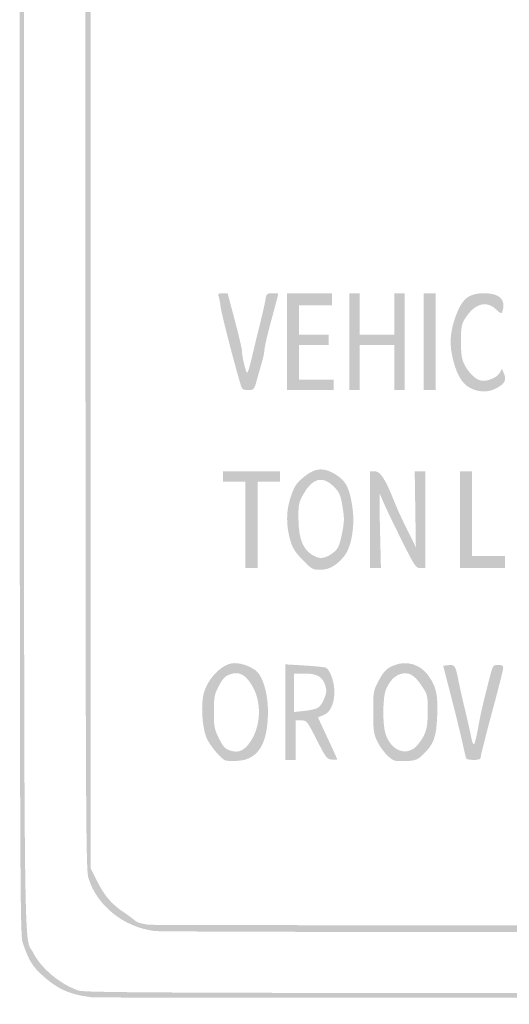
# Model space of a CAD drawing. Header units: inches. Extents: x -0.5 to 0.5, y -0.75 to 0.75.
# Tile 1 of 4: x -0.5 to -0.13, y -0.75 to -0.02. Entities that reach past the tile are written whole.
import ezdxf

# ---------------------------------------------------------------- set-up
doc = ezdxf.new("R2010")
doc.units = ezdxf.units.IN
doc.header["$MEASUREMENT"] = 0

msp = doc.modelspace()

# ---------------------------------------------------------------- hatches: boundary and pattern name
h = msp.add_hatch(color=7)
edge = h.paths.add_edge_path()
edge.add_spline(control_points=[(-0.44167, -0.74661), (-0.45795, -0.74469), (-0.46657, -0.74099), (-0.4779, -0.73106), (-0.48598, -0.72397), (-0.48898, -0.71908), (-0.49339, -0.70577), (-0.49536, -0.69983), (-0.49551, -0.64767), (-0.49551, 0), (-0.49551, 0.64767), (-0.49536, 0.69983), (-0.49339, 0.70577), (-0.48898, 0.71908), (-0.48598, 0.72397), (-0.4779, 0.73106), (-0.46855, 0.73925), (-0.46256, 0.74246), (-0.45192, 0.74498), (-0.44036, 0.74771), (0.44036, 0.74771), (0.45192, 0.74498), (0.46256, 0.74246), (0.46855, 0.73925), (0.4779, 0.73106), (0.48598, 0.72397), (0.48898, 0.71908), (0.49339, 0.70577), (0.49536, 0.69983), (0.49551, 0.64767), (0.49551, 0), (0.49551, -0.64767), (0.49536, -0.69983), (0.49339, -0.70577), (0.48897, -0.71909), (0.48598, -0.72397), (0.4779, -0.73105), (0.469, -0.73885), (0.4644, -0.74153), (0.45465, -0.74461), (0.44865, -0.7465), (0.4093, -0.7467), (0.00513, -0.74687), (-0.23849, -0.74698), (-0.43955, -0.74686), (-0.44167, -0.74661)], knot_values=[0, 0, 0, 0, 1, 1, 1, 2, 2, 2, 3, 3, 3, 4, 4, 4, 5, 5, 5, 6, 6, 6, 7, 7, 7, 8, 8, 8, 9, 9, 9, 10, 10, 10, 11, 11, 11, 12, 12, 12, 13, 13, 13, 14, 14, 14, 15, 15, 15, 15], degree=3, periodic=0)
edge = h.paths.add_edge_path(flags=0)
edge.add_spline(control_points=[(0.45202, -0.74146), (0.46577, -0.73682), (0.47963, -0.72519), (0.48573, -0.71318), (0.49279, -0.69926), (0.49231, -0.75179), (0.49231, 0), (0.49231, 0.75179), (0.49279, 0.69926), (0.48573, 0.71318), (0.47963, 0.72519), (0.46577, 0.73682), (0.45202, 0.74146), (0.44617, 0.74343), (0.41213, 0.74359), (0, 0.74359), (-0.41213, 0.74359), (-0.44617, 0.74343), (-0.45202, 0.74146), (-0.46577, 0.73682), (-0.47963, 0.72519), (-0.48573, 0.71318), (-0.49279, 0.69926), (-0.49231, 0.75179), (-0.49231, 0), (-0.49231, -0.75179), (-0.49279, -0.69926), (-0.48573, -0.71318), (-0.47967, -0.72511), (-0.466, -0.73661), (-0.45192, -0.74159), (-0.44754, -0.74315), (-0.38223, -0.74342), (-0.00055, -0.7435), (0.41224, -0.74358), (0.44617, -0.74343), (0.45202, -0.74146)], knot_values=[0, 0, 0, 0, 1, 1, 1, 2, 2, 2, 3, 3, 3, 4, 4, 4, 5, 5, 5, 6, 6, 6, 7, 7, 7, 8, 8, 8, 9, 9, 9, 10, 10, 10, 11, 11, 11, 12, 12, 12, 12], degree=3, periodic=0)
h = msp.add_hatch(color=7)
edge = h.paths.add_edge_path()
edge.add_spline(control_points=[(-0.39551, -0.69744), (-0.41846, -0.69462), (-0.43859, -0.67841), (-0.44466, -0.65787), (-0.44664, -0.65117), (-0.44679, -0.60336), (-0.44679, 0), (-0.44679, 0.60336), (-0.44664, 0.65117), (-0.44466, 0.65787), (-0.43977, 0.67443), (-0.42738, 0.68685), (-0.40803, 0.6946)], knot_values=[0, 0, 0, 0, 1, 1, 1, 2, 2, 2, 3, 3, 3, 4, 4, 4, 4], degree=3, periodic=0)
edge.add_line((-0.40803, 0.6946), (-0.39936, 0.69808))
edge.add_line((-0.39936, 0.69808), (0, 0.69808))
edge.add_line((0, 0.69808), (0.39936, 0.69808))
edge.add_line((0.39936, 0.69808), (0.40803, 0.6946))
edge.add_spline(control_points=[(0.40803, 0.6946), (0.42738, 0.68685), (0.43977, 0.67443), (0.44466, 0.65787), (0.44664, 0.65117), (0.44679, 0.60336), (0.44679, 0), (0.44679, -0.60336), (0.44664, -0.65117), (0.44466, -0.65787), (0.43977, -0.67443), (0.42738, -0.68685), (0.40803, -0.6946)], knot_values=[0, 0, 0, 0, 1, 1, 1, 2, 2, 2, 3, 3, 3, 4, 4, 4, 4], degree=3, periodic=0)
edge.add_line((0.40803, -0.6946), (0.39936, -0.69808))
edge.add_line((0.39936, -0.69808), (0.00577, -0.69823))
edge.add_spline(control_points=[(0.00577, -0.69823), (-0.21071, -0.69832), (-0.39128, -0.69796), (-0.39551, -0.69744)], knot_values=[0, 0, 0, 0, 1, 1, 1, 1], degree=3, periodic=0)
edge = h.paths.add_edge_path(flags=0)
edge.add_spline(control_points=[(0.40769, -0.69115), (0.40946, -0.69017), (0.41119, -0.68898), (0.41154, -0.68851), (0.41189, -0.68804), (0.41506, -0.68571), (0.41859, -0.68335), (0.42765, -0.67727), (0.43272, -0.67131), (0.43819, -0.66032)], knot_values=[0, 0, 0, 0, 1, 1, 1, 2, 2, 2, 3, 3, 3, 3], degree=3, periodic=0)
edge.add_line((0.43819, -0.66032), (0.44295, -0.65077))
edge.add_line((0.44295, -0.65077), (0.44295, 0))
edge.add_line((0.44295, 0), (0.44295, 0.65077))
edge.add_line((0.44295, 0.65077), (0.43819, 0.66032))
edge.add_spline(control_points=[(0.43819, 0.66032), (0.43273, 0.6713), (0.42767, 0.67725), (0.41859, 0.68337), (0.41506, 0.68575), (0.41142, 0.68845), (0.41049, 0.68936), (0.40956, 0.69027), (0.40725, 0.69146), (0.40536, 0.69199), (0.40087, 0.69324), (-0.40087, 0.69324), (-0.40536, 0.69199), (-0.40725, 0.69146), (-0.40956, 0.69027), (-0.41049, 0.68936), (-0.41142, 0.68845), (-0.41506, 0.68575), (-0.41859, 0.68337), (-0.42767, 0.67725), (-0.43273, 0.6713), (-0.43819, 0.66032)], knot_values=[0, 0, 0, 0, 1, 1, 1, 2, 2, 2, 3, 3, 3, 4, 4, 4, 5, 5, 5, 6, 6, 6, 7, 7, 7, 7], degree=3, periodic=0)
edge.add_line((-0.43819, 0.66032), (-0.44295, 0.65077))
edge.add_line((-0.44295, 0.65077), (-0.44295, 0))
edge.add_line((-0.44295, 0), (-0.44295, -0.65077))
edge.add_line((-0.44295, -0.65077), (-0.43819, -0.66032))
edge.add_spline(control_points=[(-0.43819, -0.66032), (-0.43273, -0.6713), (-0.42767, -0.67725), (-0.41859, -0.68337), (-0.41506, -0.68575), (-0.41142, -0.68845), (-0.41049, -0.68936), (-0.40956, -0.69027), (-0.40754, -0.69129), (-0.406, -0.69161), (-0.40446, -0.69194), (-0.40205, -0.69245), (-0.40064, -0.69276), (-0.39923, -0.69306), (-0.2175, -0.69322), (0.00321, -0.69313), (0.3445, -0.69298), (0.40497, -0.69268), (0.40769, -0.69115)], knot_values=[0, 0, 0, 0, 1, 1, 1, 2, 2, 2, 3, 3, 3, 4, 4, 4, 5, 5, 5, 6, 6, 6, 6], degree=3, periodic=0)
h = msp.add_hatch(color=7)
edge = h.paths.add_edge_path()
edge.add_spline(control_points=[(-0.33261, -0.28942), (-0.33861, -0.26837), (-0.34592, -0.2396), (-0.34657, -0.23456), (-0.34698, -0.23135), (-0.34769, -0.22775), (-0.34815, -0.22654), (-0.34883, -0.22479), (-0.34825, -0.22436), (-0.34521, -0.22436)], knot_values=[0, 0, 0, 0, 1, 1, 1, 2, 2, 2, 3, 3, 3, 3], degree=3, periodic=0)
edge.add_line((-0.34521, -0.22436), (-0.34143, -0.22436))
edge.add_line((-0.34143, -0.22436), (-0.33608, -0.24455))
edge.add_spline(control_points=[(-0.33608, -0.24455), (-0.33314, -0.25566), (-0.33074, -0.266), (-0.33075, -0.26753), (-0.33078, -0.27153), (-0.32792, -0.28333), (-0.32692, -0.28333), (-0.32646, -0.28333), (-0.32484, -0.278), (-0.32333, -0.27147), (-0.32182, -0.26495), (-0.31914, -0.25385), (-0.31737, -0.24679), (-0.31559, -0.23974), (-0.31382, -0.23181), (-0.31342, -0.22917), (-0.31275, -0.22468), (-0.31241, -0.22436), (-0.30828, -0.22436), (-0.30584, -0.22436), (-0.30385, -0.22452), (-0.30385, -0.22472), (-0.30385, -0.22492), (-0.30615, -0.23363), (-0.30897, -0.24407), (-0.31179, -0.25451), (-0.3141, -0.26434), (-0.3141, -0.26591), (-0.3141, -0.26748), (-0.31492, -0.27161), (-0.31591, -0.27509), (-0.31691, -0.27857), (-0.31865, -0.28473), (-0.31979, -0.28878), (-0.3218, -0.29593), (-0.322, -0.29615), (-0.32628, -0.29615), (-0.33051, -0.29615), (-0.33078, -0.29587), (-0.33261, -0.28942)], knot_values=[0, 0, 0, 0, 1, 1, 1, 2, 2, 2, 3, 3, 3, 4, 4, 4, 5, 5, 5, 6, 6, 6, 7, 7, 7, 8, 8, 8, 9, 9, 9, 10, 10, 10, 11, 11, 11, 12, 12, 12, 13, 13, 13, 13], degree=3, periodic=0)
for points in [[(-0.29744, -0.26026), (-0.29744, -0.22436), (-0.28077, -0.22436), (-0.2641, -0.22436), (-0.2641, -0.22885), (-0.2641, -0.23333), (-0.27628, -0.23333), (-0.28846, -0.23333), (-0.28846, -0.24423), (-0.28846, -0.25513), (-0.27756, -0.25513), (-0.26667, -0.25513), (-0.26667, -0.25897), (-0.26667, -0.26282), (-0.27756, -0.26282), (-0.28846, -0.26282), (-0.28846, -0.27564), (-0.28846, -0.28846), (-0.27564, -0.28846), (-0.26282, -0.28846), (-0.26282, -0.29231), (-0.26282, -0.29615), (-0.28013, -0.29615), (-0.29744, -0.29615), (-0.29744, -0.26026)], [(-0.25128, -0.26026), (-0.25128, -0.22436), (-0.24744, -0.22436), (-0.24359, -0.22436), (-0.24359, -0.23974), (-0.24359, -0.25513), (-0.23077, -0.25513), (-0.21795, -0.25513), (-0.21795, -0.23974), (-0.21795, -0.22436), (-0.2141, -0.22436), (-0.21026, -0.22436), (-0.21026, -0.26026), (-0.21026, -0.29615), (-0.2141, -0.29615), (-0.21795, -0.29615), (-0.21795, -0.27949), (-0.21795, -0.26282), (-0.23077, -0.26282), (-0.24359, -0.26282), (-0.24359, -0.27949), (-0.24359, -0.29615), (-0.24744, -0.29615), (-0.25128, -0.29615), (-0.25128, -0.26026)], [(-0.19615, -0.26026), (-0.19615, -0.22436), (-0.19167, -0.22436), (-0.18718, -0.22436), (-0.18718, -0.26026), (-0.18718, -0.29615), (-0.19167, -0.29615), (-0.19615, -0.29615), (-0.19615, -0.26026)], [(-0.32821, -0.39615), (-0.32821, -0.3641), (-0.33654, -0.3641), (-0.34487, -0.3641), (-0.34487, -0.36026), (-0.34487, -0.35641), (-0.32372, -0.35641), (-0.30256, -0.35641), (-0.30256, -0.36026), (-0.30256, -0.3641), (-0.3109, -0.3641), (-0.31923, -0.3641), (-0.31923, -0.39615), (-0.31923, -0.42821), (-0.32372, -0.42821), (-0.32821, -0.42821), (-0.32821, -0.39615)], [(-0.16923, -0.39231), (-0.16923, -0.35641), (-0.16474, -0.35641), (-0.16026, -0.35641), (-0.16026, -0.38782), (-0.16026, -0.41923), (-0.14808, -0.41923), (-0.1359, -0.41923), (-0.1359, -0.42372), (-0.1359, -0.42821), (-0.15256, -0.42821), (-0.16923, -0.42821), (-0.16923, -0.39231)]]:
    msp.add_hatch(color=7).paths.add_polyline_path(points)
h = msp.add_hatch(color=7)
edge = h.paths.add_edge_path()
edge.add_spline(control_points=[(-0.16218, -0.29434), (-0.16828, -0.29097), (-0.17243, -0.28325), (-0.17516, -0.27015), (-0.17739, -0.25947), (-0.17586, -0.24853), (-0.17047, -0.23665), (-0.16629, -0.22742), (-0.16146, -0.22436), (-0.15112, -0.22436), (-0.1395, -0.22436), (-0.13483, -0.22931), (-0.13792, -0.23834), (-0.13838, -0.23969), (-0.13952, -0.23921), (-0.1424, -0.23645), (-0.14985, -0.22932), (-0.1586, -0.23198), (-0.16577, -0.24357), (-0.16813, -0.24739), (-0.16855, -0.24994), (-0.16851, -0.26026), (-0.16848, -0.26946), (-0.1679, -0.27353), (-0.16614, -0.27692), (-0.1628, -0.28336), (-0.15788, -0.28822), (-0.1538, -0.28911), (-0.14924, -0.29011), (-0.14168, -0.28696), (-0.13968, -0.28322)], knot_values=[0, 0, 0, 0, 1, 1, 1, 2, 2, 2, 3, 3, 3, 4, 4, 4, 5, 5, 5, 6, 6, 6, 7, 7, 7, 8, 8, 8, 9, 9, 9, 10, 10, 10, 10], degree=3, periodic=0)
edge.add_line((-0.13968, -0.28322), (-0.13813, -0.28032))
edge.add_line((-0.13813, -0.28032), (-0.13658, -0.28407))
edge.add_spline(control_points=[(-0.13658, -0.28407), (-0.13461, -0.28885), (-0.13615, -0.29166), (-0.14258, -0.29498), (-0.14868, -0.29813), (-0.15571, -0.2979), (-0.16218, -0.29434)], knot_values=[0, 0, 0, 0, 1, 1, 1, 2, 2, 2, 2], degree=3, periodic=0)
h = msp.add_hatch(color=7)
edge = h.paths.add_edge_path()
edge.add_spline(control_points=[(-0.28587, -0.42212), (-0.2917, -0.4161), (-0.29342, -0.41327), (-0.29523, -0.40675), (-0.29798, -0.39678), (-0.29804, -0.38644), (-0.2954, -0.3778), (-0.29225, -0.36754), (-0.29086, -0.36533), (-0.28418, -0.36004), (-0.27616, -0.35369), (-0.26992, -0.35338), (-0.26122, -0.3589), (-0.25379, -0.36361), (-0.25131, -0.36831), (-0.24914, -0.38175), (-0.24685, -0.39592), (-0.2494, -0.41231), (-0.25495, -0.41922), (-0.26064, -0.4263), (-0.26622, -0.42949), (-0.27288, -0.42949), (-0.27831, -0.42949), (-0.27923, -0.42896), (-0.28587, -0.42212)], knot_values=[0, 0, 0, 0, 1, 1, 1, 2, 2, 2, 3, 3, 3, 4, 4, 4, 5, 5, 5, 6, 6, 6, 7, 7, 7, 8, 8, 8, 8], degree=3, periodic=0)
edge = h.paths.add_edge_path(flags=0)
edge.add_spline(control_points=[(-0.26249, -0.41623), (-0.25977, -0.41401), (-0.25851, -0.41129), (-0.25706, -0.40443), (-0.25477, -0.3936), (-0.25473, -0.39162), (-0.25659, -0.38087), (-0.25781, -0.37383), (-0.25885, -0.37164), (-0.26285, -0.36763), (-0.27089, -0.35957), (-0.27856, -0.36144), (-0.28509, -0.37305), (-0.28873, -0.37951), (-0.28904, -0.38101), (-0.28895, -0.39164), (-0.28882, -0.4079), (-0.285, -0.41612), (-0.27577, -0.41999), (-0.27186, -0.42163), (-0.26765, -0.42044), (-0.26249, -0.41623)], knot_values=[0, 0, 0, 0, 1, 1, 1, 2, 2, 2, 3, 3, 3, 4, 4, 4, 5, 5, 5, 6, 6, 6, 7, 7, 7, 7], degree=3, periodic=0)
h = msp.add_hatch(color=7)
edge = h.paths.add_edge_path()
edge.add_line((-0.2359, -0.39231), (-0.2359, -0.35641))
edge.add_line((-0.2359, -0.35641), (-0.23237, -0.35641))
edge.add_spline(control_points=[(-0.23237, -0.35641), (-0.22828, -0.35641), (-0.22461, -0.36206), (-0.21819, -0.37821), (-0.21609, -0.38349), (-0.21157, -0.39342), (-0.20815, -0.40026)], knot_values=[0, 0, 0, 0, 1, 1, 1, 2, 2, 2, 2], degree=3, periodic=0)
edge.add_line((-0.20815, -0.40026), (-0.20192, -0.41269))
edge.add_line((-0.20192, -0.41269), (-0.20235, -0.38455))
edge.add_line((-0.20235, -0.38455), (-0.20278, -0.35641))
edge.add_line((-0.20278, -0.35641), (-0.19883, -0.35641))
edge.add_line((-0.19883, -0.35641), (-0.19487, -0.35641))
edge.add_line((-0.19487, -0.35641), (-0.19487, -0.39231))
edge.add_line((-0.19487, -0.39231), (-0.19487, -0.42821))
edge.add_line((-0.19487, -0.42821), (-0.19853, -0.42821))
edge.add_spline(control_points=[(-0.19853, -0.42821), (-0.20197, -0.42821), (-0.20278, -0.427), (-0.21254, -0.40737), (-0.22211, -0.38811), (-0.22687, -0.37789), (-0.22854, -0.37308), (-0.2289, -0.37202), (-0.22889, -0.38399), (-0.2285, -0.39968)], knot_values=[0, 0, 0, 0, 1, 1, 1, 2, 2, 2, 3, 3, 3, 3], degree=3, periodic=0)
edge.add_line((-0.2285, -0.39968), (-0.22781, -0.42821))
edge.add_line((-0.22781, -0.42821), (-0.23185, -0.42821))
edge.add_line((-0.23185, -0.42821), (-0.2359, -0.42821))
edge.add_line((-0.2359, -0.42821), (-0.2359, -0.39231))
h = msp.add_hatch(color=7)
edge = h.paths.add_edge_path()
edge.add_spline(control_points=[(-0.21795, -0.57096), (-0.2218, -0.56942), (-0.22725, -0.56331), (-0.23035, -0.55705), (-0.23319, -0.55131), (-0.23352, -0.549), (-0.23356, -0.53505), (-0.23361, -0.51986), (-0.2335, -0.51926), (-0.22941, -0.51158), (-0.22615, -0.50548), (-0.22404, -0.50313), (-0.22005, -0.50121), (-0.20982, -0.49626), (-0.19916, -0.49898), (-0.19252, -0.50822), (-0.18681, -0.51618), (-0.18553, -0.52213), (-0.18613, -0.53796), (-0.18673, -0.55367), (-0.18865, -0.55888), (-0.19667, -0.56658), (-0.20065, -0.57041), (-0.20222, -0.57104), (-0.20864, -0.57136), (-0.2127, -0.57156), (-0.21689, -0.57138), (-0.21795, -0.57096)], knot_values=[0, 0, 0, 0, 1, 1, 1, 2, 2, 2, 3, 3, 3, 4, 4, 4, 5, 5, 5, 6, 6, 6, 7, 7, 7, 8, 8, 8, 9, 9, 9, 9], degree=3, periodic=0)
edge = h.paths.add_edge_path(flags=0)
edge.add_spline(control_points=[(-0.20026, -0.55893), (-0.19437, -0.55137), (-0.19313, -0.54717), (-0.19311, -0.53457), (-0.19309, -0.52264), (-0.1932, -0.52217), (-0.19774, -0.51533), (-0.20304, -0.50735), (-0.2076, -0.50488), (-0.21344, -0.50683), (-0.21789, -0.50831), (-0.22116, -0.51176), (-0.22398, -0.51795), (-0.22647, -0.5234), (-0.22681, -0.54304), (-0.22456, -0.55064), (-0.22052, -0.56427), (-0.20781, -0.56861), (-0.20026, -0.55893)], knot_values=[0, 0, 0, 0, 1, 1, 1, 2, 2, 2, 3, 3, 3, 4, 4, 4, 5, 5, 5, 6, 6, 6, 6], degree=3, periodic=0)
h = msp.add_hatch(color=7)
edge = h.paths.add_edge_path()
edge.add_spline(control_points=[(-0.34277, -0.57096), (-0.34574, -0.5701), (-0.35222, -0.56285), (-0.35623, -0.55589), (-0.3596, -0.55004), (-0.36129, -0.53447), (-0.35971, -0.52392), (-0.35788, -0.51172), (-0.34586, -0.49872), (-0.33642, -0.49872), (-0.32934, -0.49872), (-0.32063, -0.50271), (-0.31784, -0.50723), (-0.31392, -0.51357), (-0.31157, -0.52366), (-0.31155, -0.53423), (-0.31151, -0.55828), (-0.31856, -0.5701), (-0.33356, -0.57116), (-0.33732, -0.57143), (-0.34146, -0.57133), (-0.34277, -0.57096)], knot_values=[0, 0, 0, 0, 1, 1, 1, 2, 2, 2, 3, 3, 3, 4, 4, 4, 5, 5, 5, 6, 6, 6, 7, 7, 7, 7], degree=3, periodic=0)
edge = h.paths.add_edge_path(flags=0)
edge.add_spline(control_points=[(-0.32358, -0.55541), (-0.31636, -0.54343), (-0.31645, -0.52613), (-0.32378, -0.51459), (-0.32872, -0.50683), (-0.33306, -0.50477), (-0.33969, -0.50702), (-0.3431, -0.50818), (-0.34498, -0.51013), (-0.34785, -0.51548), (-0.3512, -0.52173), (-0.35158, -0.52367), (-0.35163, -0.53462), (-0.35167, -0.54552), (-0.35129, -0.54759), (-0.34795, -0.55438), (-0.34494, -0.56053), (-0.34338, -0.56226), (-0.33974, -0.56351), (-0.33307, -0.5658), (-0.32844, -0.56348), (-0.32358, -0.55541)], knot_values=[0, 0, 0, 0, 1, 1, 1, 2, 2, 2, 3, 3, 3, 4, 4, 4, 5, 5, 5, 6, 6, 6, 7, 7, 7, 7], degree=3, periodic=0)
h = msp.add_hatch(color=7)
edge = h.paths.add_edge_path()
edge.add_line((-0.29872, -0.53506), (-0.29872, -0.49961))
edge.add_line((-0.29872, -0.49961), (-0.28467, -0.50047))
edge.add_spline(control_points=[(-0.28467, -0.50047), (-0.27694, -0.50094), (-0.2698, -0.50163), (-0.2688, -0.50202), (-0.26557, -0.50326), (-0.26217, -0.51295), (-0.26231, -0.52051), (-0.26248, -0.52931), (-0.26559, -0.53565), (-0.2706, -0.5374), (-0.27267, -0.53812), (-0.27436, -0.53887), (-0.27436, -0.53907), (-0.27436, -0.53926), (-0.27119, -0.54618), (-0.26731, -0.55443), (-0.26343, -0.56268), (-0.26026, -0.56972), (-0.26026, -0.57006), (-0.26026, -0.5704), (-0.26204, -0.57049), (-0.26422, -0.57027), (-0.26786, -0.5699), (-0.26875, -0.56874), (-0.27543, -0.55554), (-0.2824, -0.54179), (-0.28286, -0.5412), (-0.28686, -0.54112)], knot_values=[0, 0, 0, 0, 1, 1, 1, 2, 2, 2, 3, 3, 3, 4, 4, 4, 5, 5, 5, 6, 6, 6, 7, 7, 7, 8, 8, 8, 9, 9, 9, 9], degree=3, periodic=0)
edge.add_line((-0.28686, -0.54112), (-0.29103, -0.54103))
edge.add_line((-0.29103, -0.54103), (-0.29103, -0.55577))
edge.add_line((-0.29103, -0.55577), (-0.29103, -0.57051))
edge.add_line((-0.29103, -0.57051), (-0.29487, -0.57051))
edge.add_line((-0.29487, -0.57051), (-0.29872, -0.57051))
edge.add_line((-0.29872, -0.57051), (-0.29872, -0.53506))
edge = h.paths.add_edge_path(flags=0)
edge.add_spline(control_points=[(-0.27436, -0.53175), (-0.27293, -0.53086), (-0.27085, -0.52773), (-0.26972, -0.52479), (-0.26806, -0.52044), (-0.26796, -0.5186), (-0.26916, -0.51495), (-0.27124, -0.50866), (-0.2753, -0.50641), (-0.28457, -0.50641)], knot_values=[0, 0, 0, 0, 1, 1, 1, 2, 2, 2, 3, 3, 3, 3], degree=3, periodic=0)
edge.add_line((-0.28457, -0.50641), (-0.29231, -0.50641))
edge.add_line((-0.29231, -0.50641), (-0.29231, -0.5207))
edge.add_line((-0.29231, -0.5207), (-0.29231, -0.53498))
edge.add_line((-0.29231, -0.53498), (-0.28463, -0.53418))
edge.add_spline(control_points=[(-0.28463, -0.53418), (-0.28041, -0.53374), (-0.27579, -0.53265), (-0.27436, -0.53175)], knot_values=[0, 0, 0, 0, 1, 1, 1, 1], degree=3, periodic=0)
h = msp.add_hatch(color=7)
edge = h.paths.add_edge_path()
edge.add_spline(control_points=[(-0.16451, -0.56955), (-0.16482, -0.56902), (-0.16606, -0.56397), (-0.16727, -0.55833), (-0.16847, -0.55269), (-0.17221, -0.5374), (-0.17558, -0.52436)], knot_values=[0, 0, 0, 0, 1, 1, 1, 2, 2, 2, 2], degree=3, periodic=0)
edge.add_line((-0.17558, -0.52436), (-0.1817, -0.50064))
edge.add_line((-0.1817, -0.50064), (-0.17784, -0.50023))
edge.add_spline(control_points=[(-0.17784, -0.50023), (-0.17318, -0.49972), (-0.1725, -0.50071), (-0.17056, -0.51075), (-0.16974, -0.51506), (-0.16739, -0.52551), (-0.16535, -0.53397), (-0.16331, -0.54244), (-0.16126, -0.55152), (-0.1608, -0.55417), (-0.16035, -0.55681), (-0.15952, -0.55897), (-0.15897, -0.55897), (-0.15842, -0.55897), (-0.15697, -0.55335), (-0.15575, -0.54647), (-0.1538, -0.5355), (-0.15181, -0.52694), (-0.1462, -0.50545), (-0.14493, -0.50059), (-0.14437, -0.5), (-0.14098, -0.5), (-0.13821, -0.5), (-0.13718, -0.50061), (-0.13719, -0.50224), (-0.13719, -0.50348), (-0.14093, -0.51833), (-0.14551, -0.53526), (-0.15008, -0.55218), (-0.15383, -0.56704), (-0.15383, -0.56827), (-0.15384, -0.57002), (-0.15495, -0.57051), (-0.1589, -0.57051), (-0.16168, -0.57051), (-0.1642, -0.57008), (-0.16451, -0.56955)], knot_values=[0, 0, 0, 0, 1, 1, 1, 2, 2, 2, 3, 3, 3, 4, 4, 4, 5, 5, 5, 6, 6, 6, 7, 7, 7, 8, 8, 8, 9, 9, 9, 10, 10, 10, 11, 11, 11, 12, 12, 12, 12], degree=3, periodic=0)

doc.saveas('drawing.dxf')
